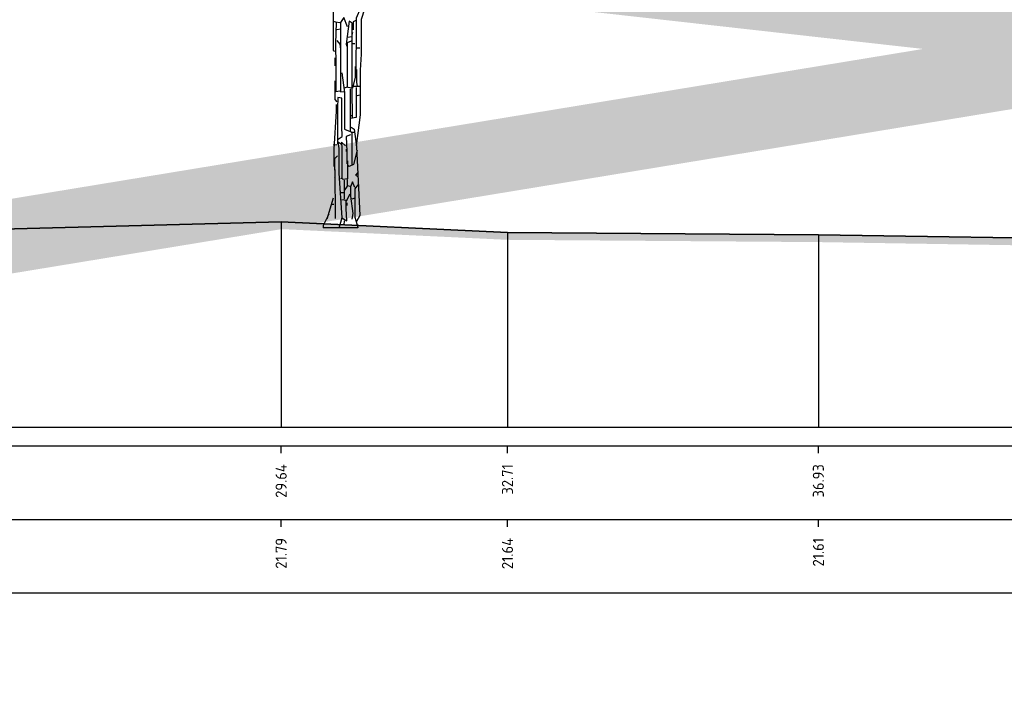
# Model space of a CAD drawing. Header units: metres. Extents: x 173015 to 189682, y 346605 to 348504.
# Tile 94 of 212: x 188911 to 188924, y 347994 to 348003. Entities that reach past the tile are written whole.
import ezdxf
from ezdxf.enums import TextEntityAlignment as Align

# ---------------------------------------------------------------- set-up
doc = ezdxf.new("R2010")
doc.units = ezdxf.units.M
doc.header["$PDMODE"] = 35
doc.header["$PDSIZE"] = 0.075
for name, color, linetype, lineweight in [('B-ME-GR-BOOM-SD', 252, 'Continuous', 25), ('X-ME-AL-PROFIEL_HUIDIG MAAIVELD-GD', 252, 'Continuous', 0), ('X-XX-AL-DETAIL1-M-B', 252, 'Continuous', 18), ('X-XX-AL-DWARSPROFIEL_PROFIELLIJN MAAIVELD-GD', 8, 'Continuous', 35), ('X-XX-AL-HULPGEOMETRIE-G', 50, 'Continuous', 25)]:
    doc.layers.add(name, color=color, linetype=linetype, lineweight=lineweight)
doc.layers.add('X-ME-AL-PROFIELRASTER-S', color=7, linetype='Continuous')
doc.styles.add('NLCS-ISO-ANNOTATIVE-T18', font='NLCS-ISO.ttf', dxfattribs={"height": 1.8})
doc.styles.add('NLCS-ISO-M100-T25', font='NLCS-ISO.ttf', dxfattribs={"height": 0.25})
doc.dimstyles.new('NLCS-M100-T25-PIJL_L3_H2', dxfattribs={"dimscale": 0.1, "dimtxt": 2.5, "dimasz": 2.5, "dimexe": 2, "dimexo": 2, "dimgap": 0.7, "dimtad": 1, "dimdec": 3, "dimzin": 0, "dimdsep": 46, "dimtxsty": 'NLCS-ISO-M100-T25', "dimcen": 0, "dimdle": 2, "dimclrd": 256, "dimclre": 256, "dimclrt": 256, "dimazin": 0, "dimtfac": 1, "dimtdec": 3, "dimtofl": 0, "dimtmove": 0, "dimatfit": 3, "dimfxl": 2, "dimfxlon": 1, "dimtfillclr": 256, "dimtolj": 1, "dimtzin": 0, "dimlwd": -1, "dimlwe": -1, "dimarcsym": 0})

# ---------------------------------------------------------------- blocks, each defined once
blk = doc.blocks.new('SAL-PROFIELRASTER_BALK_EIND1-SOD')
at = {"color": 0, "linetype": 'ByBlock', "lineweight": -2, "flags": 128}
for points in [[(0, 0), (1, 0)], [(0, -2.5), (1, -2.5)], [(0, -12.5), (1, -12.5)]]:
    blk.add_lwpolyline(points, dxfattribs=at)
blk = doc.blocks.new('SAL-PROFIELRASTER_BALK_EIND2-SOD')
at = {"color": 0, "linetype": 'ByBlock', "lineweight": -2}
blk.add_line((1, -12.5), (0, -12.5), dxfattribs=at)
blk = doc.blocks.new('SAL-PROFIELRASTER_BALK_DATA-SOD')
at = {"color": 0, "linetype": 'ByBlock', "lineweight": -2}
blk.add_lwpolyline([(0, -3.5), (0, -2.5)], dxfattribs=at)
at = {"color": 0, "linetype": 'ByBlock', "lineweight": -2, "style": 'NLCS-ISO-ANNOTATIVE-T18'}
blk.add_attdef('GETAL', text='', height=1.5, rotation=90, dxfattribs=at).set_placement((0.75, -5), align=Align.RIGHT)
blk = doc.blocks.new('*D79')
at = {"layer": 'Defpoints', "color": 0, "transparency": 16777216}
for p in [(188897.441, 348012.269), (188897.441, 347996.258), (188915.101, 347996.258)]:
    blk.add_point(p, dxfattribs=at)
at = {"layer": 'X-XX-AL-DETAIL1-M-B', "transparency": 16777216}
for p, q in [((188897.441, 348012.069), (188897.441, 348012.469)), ((188915.101, 348012.069), (188915.101, 348012.469)), ((188914.851, 348012.269), (188897.691, 348012.269))]:
    blk.add_line(p, q, dxfattribs=at)
for points in [[(188897.691, 348012.311), (188897.691, 348012.227), (188897.441, 348012.269)], [(188914.851, 348012.311), (188914.851, 348012.227), (188915.101, 348012.269)]]:
    blk.add_solid(points, dxfattribs=at)
at = {"layer": 'X-XX-AL-DETAIL1-M-B', "transparency": 16777216, "insert": (188906.271, 348012.464), "char_height": 0.25, "attachment_point": 5, "style": 'NLCS-ISO-M100-T25'}
blk.add_mtext('\\A1;Bos', dxfattribs=at)
blk = doc.blocks.new('*D80')
at = {"layer": 'Defpoints', "color": 0, "transparency": 16777216}
for p in [(188915.101, 348012.269), (188915.101, 347996.258), (188928.541, 347996.258)]:
    blk.add_point(p, dxfattribs=at)
at = {"layer": 'X-XX-AL-DETAIL1-M-B', "transparency": 16777216}
for p, q in [((188915.101, 348012.069), (188915.101, 348012.469)), ((188928.541, 348012.069), (188928.541, 348012.469)), ((188928.291, 348012.269), (188915.351, 348012.269))]:
    blk.add_line(p, q, dxfattribs=at)
for points in [[(188915.351, 348012.311), (188915.351, 348012.227), (188915.101, 348012.269)], [(188928.291, 348012.311), (188928.291, 348012.227), (188928.541, 348012.269)]]:
    blk.add_solid(points, dxfattribs=at)
at = {"layer": 'X-XX-AL-DETAIL1-M-B', "transparency": 16777216, "insert": (188921.821, 348012.501), "char_height": 0.25, "attachment_point": 5, "style": 'NLCS-ISO-M100-T25'}
blk.add_mtext('\\A1;Ruigte', dxfattribs=at)
blk = doc.blocks.new('SGR-BOOM_S02_D_ZIJ-D')
at = {"flags": 128}
for points in [[(-0.164, 4.254), (-0.153, 3.876), (-0.153, 3.523), (-0.101, 3.447), (-0.088, 3.498), (-0.088, 3.615), (-0.13, 3.573), (-0.13, 3.22), (-0.084, 2.951), (-0.084, 2.396), (-0.067, 2.388)], [(0.656, 3.901), (0.664, 3.851), (0.504, 3.741), (0.462, 3.464), (0.462, 3.338), (0.294, 2.817), (0.294, 2.346), (0.282, 2.127), (0.282, 1.522), (0.227, 1.101)], [(0.277, 3.035), (0.286, 2.968), (0.227, 2.833), (0.227, 2.472), (0.223, 2.337), (0.223, 2.136), (0.21, 2.136)], [(0.109, 2.716), (0.059, 2.842), (0.017, 2.775), (0.017, 2.396), (0.017, 1.925), (0.017, 1.833), (0.067, 1.841)], [(0.235, 2.808), (0.189, 2.783), (0.189, 2.674)], [(-0.084, 2.791), (-0.05, 2.783), (0.008, 2.775)], [(-0.042, 2.775), (-0.05, 2.489), (-0.046, 2.186), (-0.046, 1.841), (0.008, 1.85)], [(0.017, 2.682), (-0.034, 2.674)], [(0.177, 1.48), (0.172, 1.867), (0.172, 2.766), (0.135, 2.791), (0.092, 2.48), (0.101, 2.455)], [(0.168, 2.581), (0.109, 2.573)], [(0.177, 2.64), (0.168, 2.606)], [(-0.034, 2.531), (0.008, 2.48), (0.017, 2.413)], [(0.16, 2.522), (0.105, 2.497), (0.107, 2.245), (0.107, 1.9), (0.067, 1.883)], [(0.177, 2.489), (0.21, 2.489)], [(0.235, 2.43), (0.277, 2.43)], [(-0.059, 2.295), (-0.059, 2.186)], [(0.214, 2.178), (0.214, 2.035), (0.177, 1.883), (0.118, 1.892), (0.109, 1.9)], [(0.034, 2.094), (0.071, 1.824), (0.071, 1.328), (0.168, 1.286), (0.168, 0.841)], [(0.235, 2.136), (0.235, 1.967), (0.244, 1.909)], [(-0.063, 1.984), (-0.061, 1.875), (-0.061, 1.732), (-0.034, 1.698)], [(0.147, 1.875), (0.145, 1.438), (0.145, 1.303)], [(0.227, 1.892), (0.227, 1.732), (0.227, 1.488), (0.151, 1.471)], [(0.277, 1.909), (0.193, 1.909)], [(-0.017, 1.194), (0.038, 1.228), (0.036, 1.37), (0.036, 1.749), (-0.021, 1.757), (-0.023, 1.614), (-0.023, 1.16), (-0.025, 1.127)], [(0.277, 1.791), (0.244, 1.782)], [(-0.042, 1.665), (-0.042, 1.572), (-0.076, 1.059), (-0.076, 0.824)], [(0.143, 1.513), (0.177, 1.513)], [(0.16, 1.354), (0.202, 1.328), (0.235, 1.093), (0.277, 0.16), (0.235, 0.076)], [(0.151, 1.253), (0.092, 1.228), (0.101, 1.026), (0.101, 0.858)], [(0.16, 1.286), (0.202, 1.286)], [(-0.034, 1.118), (-0.084, 1.11)], [(0.025, 1.127), (-0.021, 1.152), (-0.006, 1.068), (-0.006, 0.731), (0.034, 0.126), (0, 0)], [(0.084, 1.101), (0.029, 1.152), (0.032, 1.068), (0.032, 0.664), (0.017, 0.656)], [(-0.025, 0.967), (-0.067, 0.925), (-0.055, 0.294), (-0.055, 0.118)], [(0.092, 1.059), (0.092, 1.026)], [(0.244, 1.043), (0.193, 0.849), (0.135, 0.824), (0.118, 0.832)], [(0.109, 0.9), (0.109, 0.656), (0.05, 0.647), (0.034, 0.664)], [(-0.063, 0.782), (-0.063, 0.681), (-0.067, 0.673)], [(0.252, 0.74), (0.219, 0.706), (0.252, 0.689)], [(0.105, 0.647), (0.105, 0.555), (0.067, 0.496)], [(0.067, 0.639), (0.067, 0.378)], [(0.109, 0.563), (0.143, 0.555)], [(0.21, 0.538), (0.177, 0.614), (0.151, 0.547), (0.151, 0.42), (0.185, 0.185), (0.168, 0.109)], [(0.252, 0.572), (0.21, 0.521), (0.21, 0.135), (0.252, 0), (0.252, -0.008)], [(0.025, 0.471), (0.059, 0.471)], [(0.143, 0.446), (0.092, 0.353)], [(-0.084, 0.395), (-0.168, 0.109)], [(-0.109, 0.311), (-0.076, 0.311)], [(0.034, 0.126), (0.101, 0.084), (0.092, 0.252), (0.092, 0.362), (0.034, 0.37)], [(0.101, 0.328), (0.101, 0.294)], [(0.21, 0.395), (0.168, 0.378)], [(-0.143, 0.177), (-0.219, 0.025)], [(0.067, 0.084), (0.059, 0.034)]]:
    blk.add_lwpolyline(points, dxfattribs=at)
at = {"ltscale": 0.1, "flags": 128}
for points in [[(-0.219, 0.025), (-0.219, -0.008)], [(0.252, -0.008), (-0.219, -0.008)]]:
    blk.add_lwpolyline(points, dxfattribs=at)

msp = doc.modelspace()

# ---------------------------------------------------------------- hatches: boundary and pattern name
at = {"layer": 'X-ME-AL-PROFIEL_HUIDIG MAAIVELD-GD'}
h = msp.add_hatch(dxfattribs=at)
h.set_pattern_fill('AGR-MAAIVELD', color=256, scale=0.05, pattern_type=2)
h.set_pattern_definition([(45, (0, -4.36256), (-0.25000007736, 0.25000007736), []), (45, (-0.0357, -4.32685), (0, 0.50000015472), [0.3535535, -0.3535535]), (45, (-0.07143, -4.29113), (0, 0.50000015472), [0.3535535, -0.3535535]), (45, (-0.10764, -4.25492), (0, 0.50000015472), [0.3535535, -0.3535535]), (45, (-0.14286, -4.2197), (0, 0.50000015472), [0.3535535, -0.3535535]), (45, (-0.17857, -4.184), (0, 0.50000015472), [0.3535535, -0.3535535]), (45, (-0.2143, -4.14828), (0, 0.50000015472), [0.3535535, -0.3535535]), (315, (0, -4.36256), (0.25000007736, 0.25000007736), []), (315, (0.0357, -4.32685), (0.50000015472, -1e-16), [0.3535535, -0.3535535]), (315, (0.07143, -4.29113), (0.50000015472, -1e-16), [0.3535535, -0.3535535]), (315, (0.10764, -4.25492), (0.50000015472, -1e-16), [0.3535535, -0.3535535]), (315, (0.14286, -4.2197), (0.50000015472, -1e-16), [0.3535535, -0.3535535]), (315, (0.17857, -4.184), (0.50000015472, -1e-16), [0.3535535, -0.3535535]), (315, (0.2143, -4.14828), (0.50000015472, -1e-16), [0.3535535, -0.3535535])])
h.paths.add_polyline_path([(188884.6115, 348001.3472), (188884.9759, 348001.3302), (188888.4352, 348001.1192), (188892.5119, 348001.0742), (188896.4313, 348000.9682), (188899.951, 348000.7272), (188903.1568, 348000.4502), (188906.5548, 348000.3282), (188910.4654, 348000.4322), (188914.2533, 348000.5342), (188917.3226, 348000.3892), (188921.5392, 348000.3582), (188925.6774, 348000.2922), (188929.3546, 348000.2212), (188933.7564, 348000.1812), (188937.6608, 348000.1792), (188941.596, 348000.1222), (188944.8877, 348000.1682), (188949.3486, 348000.1452), (188953.2699, 348000.0872), (188955.8719, 348000.2702), (188959.7604, 348000.1382), (188963.4594, 348000.2352), (188966.8086, 348000.3202), (188970.1655, 348000.2322), (188972.4135, 348000.2802), (188977.0749, 348000.1702), (188981.8124, 348000.1812), (188985.9258, 348000.1882), (188990.5428, 348000.2262), (188993.1614, 348000.5162), (188993.1614, 348000.6162), (188990.5428, 348000.3262), (188985.9258, 348000.2882), (188981.8124, 348000.2812), (188977.0749, 348000.2702), (188972.4135, 348000.3802), (188970.1655, 348000.3322), (188966.8086, 348000.4202), (188963.4594, 348000.3352), (188959.7604, 348000.2382), (188955.8719, 348000.3702), (188953.2699, 348000.1872), (188949.3486, 348000.2452), (188944.8877, 348000.2682), (188941.596, 348000.2222), (188937.6608, 348000.2792), (188933.7564, 348000.2812), (188929.3546, 348000.3212), (188925.6774, 348000.3922), (188921.5392, 348000.4582), (188917.3226, 348000.4892), (188914.2533, 348000.6342), (188910.4654, 348000.5322), (188906.5548, 348000.4282), (188903.1568, 348000.5502), (188899.951, 348000.8272), (188896.4313, 348001.0682), (188892.5119, 348001.1742), (188888.4352, 348001.2192), (188884.9759, 348001.4302), (188884.6115, 348001.4472)])

# ---------------------------------------------------------------- linework, layer by layer
at = {"color": 9, "linetype": 'ByBlock', "lineweight": -2}
for p, q in [((188914.2533, 348000.6342), (188914.2533, 347997.8482)), ((188917.3226, 348000.4892), (188917.3226, 347997.8482)), ((188921.5392, 348000.4582), (188921.5392, 347997.8482))]:
    msp.add_line(p, q, dxfattribs=at)
at = {"layer": 'X-XX-AL-DWARSPROFIEL_PROFIELLIJN MAAIVELD-GD'}
msp.add_lwpolyline([(188884.6115, 348001.4472), (188884.9759, 348001.4302), (188888.4352, 348001.2192), (188892.5119, 348001.1742), (188896.4313, 348001.0682), (188899.951, 348000.8272), (188903.1568, 348000.5502), (188906.5548, 348000.4282), (188910.4654, 348000.5322), (188914.2533, 348000.6342), (188917.3226, 348000.4892), (188921.5392, 348000.4582), (188925.6774, 348000.3922)], dxfattribs=at)
at = {"layer": 'X-XX-AL-HULPGEOMETRIE-G', "const_width": 1}
msp.add_lwpolyline([(188877.2654, 347994.9633), (188999.1896, 348014.9926), (188998.9696, 347994.9633), (188876.8771, 348008.643)], dxfattribs=at)

# ---------------------------------------------------------------- block references
at = {"layer": 'B-ME-GR-BOOM-SD'}
msp.add_blockref('SGR-BOOM_S02_D_ZIJ-D', (188915.0426, 348000.5605), dxfattribs=at)
at = {"layer": 'X-ME-AL-PROFIELRASTER-S', "xscale": 109.7999323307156, "yscale": 0.1, "zscale": 109.7999323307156}
for name, p in [('SAL-PROFIELRASTER_BALK_EIND1-SOD', (188884.6115, 347997.8482)), ('SAL-PROFIELRASTER_BALK_EIND2-SOD', (188884.6115, 347996.8482))]:
    msp.add_blockref(name, p, dxfattribs=at)
at = {"layer": 'X-ME-AL-PROFIELRASTER-S', "xscale": 0.1, "yscale": 0.1, "zscale": 0.1}
for p, values in [((188914.2533, 347997.8482), {'GETAL': '29.64'}), ((188917.3226, 347997.8482), {'GETAL': '32.71'}), ((188921.5392, 347997.8482), {'GETAL': '36.93'}), ((188914.2533, 347996.8482), {'GETAL': '21.79'}), ((188917.3226, 347996.8482), {'GETAL': '21.64'}), ((188921.5392, 347996.8482), {'GETAL': '21.61'})]:
    msp.add_blockref('SAL-PROFIELRASTER_BALK_DATA-SOD', p, dxfattribs=at).add_auto_attribs(values)

# ---------------------------------------------------------------- dimensions: what is measured, and where the dimension line sits
at = {"layer": 'X-XX-AL-DETAIL1-M-B'}
for base, p1, p2, text, picture, middle in [((188897.4415, 348012.2689), (188915.1015, 347996.2578), (188897.4415, 347996.2578), 'Bos', '*D79', (188906.2715, 348012.2689)), ((188915.1015, 348012.2689), (188928.5415, 347996.2578), (188915.1015, 347996.2578), 'Ruigte', '*D80', (188921.8215, 348012.2689))]:
    dim = msp.add_linear_dim(base=base, p1=p1, p2=p2, text=text, dimstyle='NLCS-M100-T25-PIJL_L3_H2', dxfattribs=at)
    dim.commit()
    dim.dimension.update_dxf_attribs({"geometry": picture, "text_midpoint": middle, "dimtype": 160})

doc.saveas('drawing.dxf')
